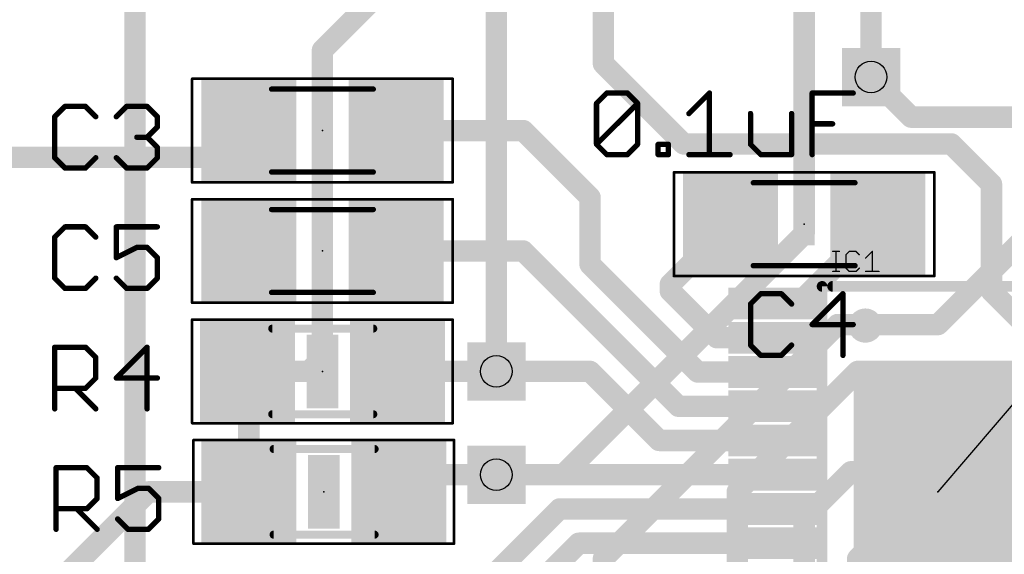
# Model space of a CAD drawing. Extents: x -0.6 to 56.6, y -0.1 to 45.4.
# Tile 5 of 11: x 9.2 to 27.9, y 22.2 to 32.3. Entities that reach past the tile are written whole.
import ezdxf

# ---------------------------------------------------------------- set-up
doc = ezdxf.new("R2010")
doc.units = 0
for name, color, linetype in [('1', 14, 'CONTINUOUS'), ('16', 174, 'CONTINUOUS'), ('18', 94, 'CONTINUOUS'), ('19', 54, 'CONTINUOUS'), ('21', 250, 'CONTINUOUS'), ('23', 178, 'CONTINUOUS'), ('25', 250, 'CONTINUOUS'), ('27', 250, 'CONTINUOUS'), ('29', 250, 'CONTINUOUS'), ('31', 250, 'CONTINUOUS'), ('35', 250, 'CONTINUOUS'), ('39', 14, 'CONTINUOUS'), ('44', 250, 'CONTINUOUS'), ('51', 250, 'CONTINUOUS')]:
    doc.layers.add(name, color=color, linetype=linetype)

# ---------------------------------------------------------------- blocks, each defined once
blk = doc.blocks.new('RECT')
blk.add_solid([(-0.5, -0.5), (0.5, -0.5), (-0.5, 0.5), (0.5, 0.5)])
blk = doc.blocks.new('SQUAREV')
blk.add_solid([(-0.5, -0.5), (0.5, -0.5), (-0.5, 0.5), (0.5, 0.5)])
blk = doc.blocks.new('ROUNDV')
at = {"const_width": 0.5}
blk.add_lwpolyline([(0, -0.25, 1), (0, 0.25, 1), (0, -0.25)], format="xyb", dxfattribs=at)

msp = doc.modelspace()

# ---------------------------------------------------------------- linework, layer by layer
at = {"layer": '1', "const_width": 0.4064}
for points in [[(16.504, 33.268), (14.986, 31.75)], [(20.32, 33.268), (20.32, 31.496)], [(25.4, 31.242), (25.4, 33.268)], [(14.986, 31.75), (14.986, 25.908)], [(20.32, 31.496), (21.844, 29.972)], [(13.335, 29.718), (13.586, 30.226)], [(18.796, 30.226), (16.386, 30.226)], [(20.066, 28.956), (18.796, 30.226)], [(21.844, 29.972), (26.924, 29.972)], [(26.924, 29.972), (27.686, 29.21)], [(13.335, 29.718), (8.382, 29.718)], [(27.686, 27.178), (27.686, 29.21)], [(20.066, 27.686), (20.066, 28.956)], [(21.59, 27.308), (22.73, 28.448)], [(24.025, 26.943), (25.53, 28.448)], [(18.796, 27.94), (16.386, 27.94)], [(21.743, 24.993), (18.796, 27.94)], [(22.109, 25.643), (20.066, 27.686)], [(21.59, 27.178), (21.59, 27.308)], [(22.475, 26.293), (21.59, 27.178)], [(28.571, 26.293), (27.686, 27.178)], [(23.62, 26.943), (24.025, 26.943)], [(23.62, 26.293), (22.475, 26.293)], [(14.986, 25.908), (14.732, 25.654)], [(13.5894, 25.6286), (13.564, 25.654)], [(14.732, 25.654), (13.564, 25.654)], [(13.5894, 23.368), (13.5894, 25.6286)], [(18.288, 25.654), (16.408, 25.654)], [(20.066, 25.654), (18.288, 25.654)], [(21.377, 24.343), (20.066, 25.654)], [(23.62, 25.643), (22.109, 25.643)], [(23.62, 24.993), (21.743, 24.993)], [(23.62, 24.343), (21.377, 24.343)], [(16.7584, 23.693), (16.4334, 23.368)], [(18.288, 23.693), (16.7584, 23.693)], [(23.62, 23.693), (18.288, 23.693)], [(11.684, 23.368), (9.507, 21.191)], [(13.5894, 23.368), (11.684, 23.368)], [(19.487, 23.043), (18.034, 21.59)], [(23.62, 23.043), (19.487, 23.043)], [(19.853, 22.393), (18.288, 20.828)], [(23.62, 22.393), (19.853, 22.393)]]:
    msp.add_lwpolyline(points, dxfattribs=at)
at = {"layer": '1', "const_width": 0.2032}
for points in [[(15.0876, 31.75, 1), (14.8844, 31.75)], [(14.9142, 31.8218, 1), (15.0578, 31.6782)], [(20.2184, 31.496, 1), (20.4216, 31.496)], [(20.3918, 31.5678, 1), (20.2482, 31.4242)], [(25.2984, 31.242, 1), (25.5016, 31.242)], [(13.6771, 30.181, 1), (13.4949, 30.271)], [(16.386, 30.3276, 1), (16.386, 30.1244)], [(18.8678, 30.2978, 1), (18.7242, 30.1542)], [(18.796, 30.1244, 1), (18.796, 30.3276)], [(21.844, 30.0736, 1), (21.844, 29.8704)], [(21.7722, 29.9002, 1), (21.9158, 30.0438)], [(26.9958, 30.0438, 1), (26.8522, 29.9002)], [(26.924, 29.8704, 1), (26.924, 30.0736)], [(13.335, 29.6164, 1), (13.335, 29.8196)], [(13.2439, 29.763, 1), (13.4261, 29.673)], [(27.7876, 29.21, 1), (27.5844, 29.21)], [(27.6142, 29.1382, 1), (27.7578, 29.2818)], [(20.1676, 28.956, 1), (19.9644, 28.956)], [(19.9942, 28.8842, 1), (20.1378, 29.0278)], [(22.8018, 28.3762, 1), (22.6582, 28.5198)], [(25.6018, 28.3762, 1), (25.4582, 28.5198)], [(16.386, 28.0416, 1), (16.386, 27.8384)], [(18.8678, 28.0118, 1), (18.7242, 27.8682)], [(18.796, 27.8384, 1), (18.796, 28.0416)], [(20.1378, 27.7578, 1), (19.9942, 27.6142)], [(19.9644, 27.686, 1), (20.1676, 27.686)], [(21.6916, 27.308, 1), (21.4884, 27.308)], [(21.5182, 27.3798, 1), (21.6618, 27.2362)], [(21.6618, 27.2498, 1), (21.5182, 27.1062)], [(27.7578, 27.2498, 1), (27.6142, 27.1062)], [(21.4884, 27.178, 1), (21.6916, 27.178)], [(23.62, 27.0446, 1), (23.62, 26.8414)], [(23.9532, 27.0148, 1), (24.0968, 26.8712)], [(24.025, 26.8414, 1), (24.025, 27.0446)], [(27.5844, 27.178, 1), (27.7876, 27.178)], [(22.475, 26.3946, 1), (22.475, 26.1914)], [(22.4032, 26.2212, 1), (22.5468, 26.3648)], [(23.62, 26.1914, 1), (23.62, 26.3946)], [(14.8844, 25.908, 1), (15.0876, 25.908)], [(15.0578, 25.8362, 1), (14.9142, 25.9798)], [(13.564, 25.7556, 1), (13.564, 25.5524)], [(13.6358, 25.7258, 1), (13.4922, 25.5822)], [(13.691, 25.6286, 1), (13.4878, 25.6286)], [(13.5176, 25.5568, 1), (13.6612, 25.7004)], [(14.6602, 25.7258, 1), (14.8038, 25.5822)], [(14.732, 25.5524, 1), (14.732, 25.7556)], [(16.408, 25.7556, 1), (16.408, 25.5524)], [(18.288, 25.7556, 1), (18.288, 25.5524)], [(18.288, 25.5524, 1), (18.288, 25.7556)], [(20.1378, 25.7258, 1), (19.9942, 25.5822)], [(20.066, 25.5524, 1), (20.066, 25.7556)], [(22.109, 25.7446, 1), (22.109, 25.5414)], [(22.0372, 25.5712, 1), (22.1808, 25.7148)], [(23.62, 25.5414, 1), (23.62, 25.7446)], [(21.743, 25.0946, 1), (21.743, 24.8914)], [(21.6712, 24.9212, 1), (21.8148, 25.0648)], [(23.62, 24.8914, 1), (23.62, 25.0946)], [(21.377, 24.4446, 1), (21.377, 24.2414)], [(21.3052, 24.2712, 1), (21.4488, 24.4148)], [(23.62, 24.2414, 1), (23.62, 24.4446)], [(16.7584, 23.7946, 1), (16.7584, 23.5914)], [(16.8302, 23.6212, 1), (16.6866, 23.7648)], [(18.288, 23.7946, 1), (18.288, 23.5914)], [(18.288, 23.5914, 1), (18.288, 23.7946)], [(23.62, 23.5914, 1), (23.62, 23.7946)], [(11.684, 23.4696, 1), (11.684, 23.2664)], [(11.7558, 23.2962, 1), (11.6122, 23.4398)], [(13.5894, 23.2664, 1), (13.5894, 23.4696)], [(13.4878, 23.368, 1), (13.691, 23.368)], [(16.3616, 23.4398, 1), (16.5052, 23.2962)], [(19.487, 23.1446, 1), (19.487, 22.9414)], [(19.5588, 22.9712, 1), (19.4152, 23.1148)], [(23.62, 22.9414, 1), (23.62, 23.1446)], [(19.853, 22.4946, 1), (19.853, 22.2914)], [(19.9248, 22.3212, 1), (19.7812, 22.4648)], [(23.62, 22.2914, 1), (23.62, 22.4946)]]:
    msp.add_lwpolyline(points, format="xyb", dxfattribs=at)
at = {"layer": '16', "const_width": 0.4064}
for points in [[(24.13, 42.164), (24.13, 28.265)], [(18.288, 25.654), (18.288, 35.306)], [(11.43, 19.05), (11.43, 32.766)], [(26.162, 30.48), (25.4, 31.242)], [(30.988, 30.48), (26.162, 30.48)], [(26.67, 26.543), (29.21, 29.083)], [(24.13, 28.265), (19.558, 23.693)], [(20.32, 22.098), (24.765, 26.543)], [(24.765, 26.543), (26.67, 26.543)], [(25.146, 25.654), (22.86, 23.368)], [(31.75, 25.654), (25.146, 25.654)], [(25.019, 23.749), (24.13, 22.86)], [(36.83, 23.749), (25.019, 23.749)], [(19.558, 23.693), (18.288, 23.693)], [(22.86, 23.368), (22.86, 11.447)], [(24.13, 22.86), (24.13, 16.764)], [(25.146, 22.098), (25.908, 22.86)], [(25.908, 22.86), (33.627, 22.869)], [(20.32, 20.193), (20.32, 22.098)], [(25.146, 15.748), (25.146, 22.098)]]:
    msp.add_lwpolyline(points, dxfattribs=at)
at = {"layer": '16', "const_width": 0.2032}
for points in [[(25.4718, 31.3138, 1), (25.3282, 31.1702)], [(26.162, 30.5816, 1), (26.162, 30.3784)], [(26.0902, 30.4082, 1), (26.2338, 30.5518)], [(24.2018, 28.1932, 1), (24.0582, 28.3368)], [(24.0284, 28.265, 1), (24.2316, 28.265)], [(24.765, 26.6446, 1), (24.765, 26.4414)], [(24.8368, 26.4712, 1), (24.6932, 26.6148)], [(26.67, 26.4414, 1), (26.67, 26.6446)], [(26.5982, 26.6148, 1), (26.7418, 26.4712)], [(25.146, 25.7556, 1), (25.146, 25.5524)], [(25.2178, 25.5822, 1), (25.0742, 25.7258)], [(18.1864, 25.654, 1), (18.3896, 25.654)], [(25.019, 23.8506, 1), (25.019, 23.6474)], [(25.0908, 23.6772, 1), (24.9472, 23.8208)], [(18.288, 23.7946, 1), (18.288, 23.5914)], [(19.4862, 23.7648, 1), (19.6298, 23.6212)], [(19.558, 23.5914, 1), (19.558, 23.7946)], [(22.9616, 23.368, 1), (22.7584, 23.368)], [(22.7882, 23.4398, 1), (22.9318, 23.2962)], [(24.2316, 22.86, 1), (24.0284, 22.86)], [(24.0582, 22.9318, 1), (24.2018, 22.7882)], [(25.9079, 22.9616, 1), (25.9081, 22.7584)], [(25.9798, 22.7882, 1), (25.8362, 22.9318)], [(20.4216, 22.098, 1), (20.2184, 22.098)], [(20.2482, 22.1698, 1), (20.3918, 22.0262)], [(25.2476, 22.098, 1), (25.0444, 22.098)], [(25.0742, 22.1698, 1), (25.2178, 22.0262)]]:
    msp.add_lwpolyline(points, format="xyb", dxfattribs=at)
at = {"layer": '19'}
msp.add_line((29.72, 26.943), (26.67, 23.368), dxfattribs=at)
at = {"layer": '21', "const_width": 0.2032}
msp.add_lwpolyline([(24.67, 27.268), (28.67, 27.268)], dxfattribs=at)
at = {"layer": '21'}
for points, const_width in [([(24.67, 27.3188, 1), (24.67, 27.2172)], 0.1016), ([(25.292, 26.3009, 1), (25.292, 26.7471, 1), (25.292, 26.3009)], 0.2032)]:
    msp.add_lwpolyline(points, format="xyb", dxfattribs=dict(at, const_width=const_width))
at = {"layer": '23'}
for p in [(14.986, 30.226), (24.13, 28.448), (14.986, 27.94), (14.986, 25.654), (15.0114, 23.368), (26.67, 23.368)]:
    msp.add_point(p, dxfattribs=at)
at = {"layer": '25'}
for points, const_width in [([(10.0989, 30.6842), (9.904, 30.4893)], 0.1016), ([(10.4887, 30.6842), (10.0989, 30.6842)], 0.1016), ([(10.6836, 30.4893), (10.4887, 30.6842)], 0.1016), ([(11.0734, 30.4893), (11.2683, 30.6842)], 0.1016), ([(11.2683, 30.6842), (11.6581, 30.6842)], 0.1016), ([(11.6581, 30.6842), (11.853, 30.4893)], 0.1016), ([(9.904, 30.4893), (9.904, 29.7097)], 0.1016), ([(11.853, 30.4893), (11.853, 30.2944)], 0.1016), ([(11.853, 30.2944), (11.6581, 30.0995)], 0.1016), ([(11.6581, 30.0995), (11.4632, 30.0995)], 0.1016), ([(11.6581, 30.0995), (11.853, 29.9046)], 0.1016), ([(11.853, 29.9046), (11.853, 29.7097)], 0.1016), ([(9.904, 29.7097), (10.0989, 29.5148)], 0.1016), ([(10.4887, 29.5148), (10.6836, 29.7097)], 0.1016), ([(11.2683, 29.5148), (11.0734, 29.7097)], 0.1016), ([(11.853, 29.7097), (11.6581, 29.5148)], 0.1016), ([(10.0989, 29.5148), (10.4887, 29.5148)], 0.1016), ([(11.6581, 29.5148), (11.2683, 29.5148)], 0.1016), ([(10.0989, 28.3982), (9.904, 28.2033)], 0.1016), ([(10.4887, 28.3982), (10.0989, 28.3982)], 0.1016), ([(10.6836, 28.2033), (10.4887, 28.3982)], 0.1016), ([(11.853, 28.3982), (11.0734, 28.3982)], 0.1016), ([(11.0734, 28.3982), (11.0734, 27.8135)], 0.1016), ([(9.904, 28.2033), (9.904, 27.4237)], 0.1016), ([(11.0734, 27.8135), (11.4632, 28.0084)], 0.1016), ([(11.4632, 28.0084), (11.6581, 28.0084)], 0.1016), ([(11.6581, 28.0084), (11.853, 27.8135)], 0.1016), ([(11.853, 27.8135), (11.853, 27.4237)], 0.1016), ([(24.6727, 27.932), (24.7998, 27.932)], 0.0254), ([(24.7363, 27.5507), (24.7363, 27.932)], 0.0254), ([(24.9857, 27.932), (24.9222, 27.8685)], 0.0254), ([(24.9222, 27.8685), (24.9222, 27.6143)], 0.0254), ([(25.1128, 27.932), (24.9857, 27.932)], 0.0254), ([(25.1764, 27.8685), (25.1128, 27.932)], 0.0254), ([(25.2964, 27.8049), (25.4235, 27.932)], 0.0254), ([(25.4235, 27.932), (25.4235, 27.5507)], 0.0254), ([(9.904, 27.4237), (10.0989, 27.2288)], 0.1016), ([(10.4887, 27.2288), (10.6836, 27.4237)], 0.1016), ([(11.2683, 27.2288), (11.0734, 27.4237)], 0.1016), ([(11.853, 27.4237), (11.6581, 27.2288)], 0.1016), ([(24.6727, 27.5507), (24.7998, 27.5507)], 0.0254), ([(24.9222, 27.6143), (24.9857, 27.5507)], 0.0254), ([(24.9857, 27.5507), (25.1128, 27.5507)], 0.0254), ([(25.1128, 27.5507), (25.1764, 27.6143)], 0.0254), ([(25.2964, 27.5507), (25.5506, 27.5507)], 0.0254), ([(10.0989, 27.2288), (10.4887, 27.2288)], 0.1016), ([(11.6581, 27.2288), (11.2683, 27.2288)], 0.1016), ([(23.3069, 27.1282), (23.112, 26.9333)], 0.1016), ([(23.6967, 27.1282), (23.3069, 27.1282)], 0.1016), ([(23.8916, 26.9333), (23.6967, 27.1282)], 0.1016), ([(24.8661, 27.1282), (24.2814, 26.5435)], 0.1016), ([(24.8661, 25.9588), (24.8661, 27.1282)], 0.1016), ([(23.112, 26.9333), (23.112, 26.1537)], 0.1016), ([(24.2814, 26.5435), (25.061, 26.5435)], 0.1016), ([(23.112, 26.1537), (23.3069, 25.9588)], 0.1016), ([(23.6967, 25.9588), (23.8916, 26.1537)], 0.1016), ([(9.904, 24.9428), (9.904, 26.1122)], 0.1016), ([(9.904, 26.1122), (10.4887, 26.1122)], 0.1016), ([(10.4887, 26.1122), (10.6836, 25.9173)], 0.1016), ([(11.6581, 26.1122), (11.0734, 25.5275)], 0.1016), ([(11.6581, 24.9428), (11.6581, 26.1122)], 0.1016), ([(23.3069, 25.9588), (23.6967, 25.9588)], 0.1016), ([(10.6836, 25.9173), (10.6836, 25.5275)], 0.1016), ([(10.6836, 25.5275), (10.4887, 25.3326)], 0.1016), ([(11.0734, 25.5275), (11.853, 25.5275)], 0.1016), ([(10.4887, 25.3326), (9.904, 25.3326)], 0.1016), ([(10.2938, 25.3326), (10.6836, 24.9428)], 0.1016), ([(9.9294, 22.6568), (9.9294, 23.8262)], 0.1016), ([(9.9294, 23.8262), (10.5141, 23.8262)], 0.1016), ([(10.5141, 23.8262), (10.709, 23.6313)], 0.1016), ([(11.8784, 23.8262), (11.0988, 23.8262)], 0.1016), ([(11.0988, 23.8262), (11.0988, 23.2415)], 0.1016), ([(10.709, 23.6313), (10.709, 23.2415)], 0.1016), ([(11.0988, 23.2415), (11.4886, 23.4364)], 0.1016), ([(11.4886, 23.4364), (11.6835, 23.4364)], 0.1016), ([(11.6835, 23.4364), (11.8784, 23.2415)], 0.1016), ([(10.709, 23.2415), (10.5141, 23.0466)], 0.1016), ([(11.8784, 23.2415), (11.8784, 22.8517)], 0.1016), ([(10.5141, 23.0466), (9.9294, 23.0466)], 0.1016), ([(10.3192, 23.0466), (10.709, 22.6568)], 0.1016), ([(11.2937, 22.6568), (11.0988, 22.8517)], 0.1016), ([(11.8784, 22.8517), (11.6835, 22.6568)], 0.1016), ([(11.6835, 22.6568), (11.2937, 22.6568)], 0.1016)]:
    msp.add_lwpolyline(points, dxfattribs=dict(at, const_width=const_width))
for points, const_width in [([(10.0989, 30.7096, 1), (10.0989, 30.6588)], 0.0508), ([(10.1169, 30.6662, 1), (10.0809, 30.7022)], 0.0508), ([(10.5067, 30.7022, 1), (10.4707, 30.6662)], 0.0508), ([(10.4887, 30.6588, 1), (10.4887, 30.7096)], 0.0508), ([(11.2683, 30.7096, 1), (11.2683, 30.6588)], 0.0508), ([(11.2863, 30.6662, 1), (11.2503, 30.7022)], 0.0508), ([(11.6761, 30.7022, 1), (11.6401, 30.6662)], 0.0508), ([(11.6581, 30.6588, 1), (11.6581, 30.7096)], 0.0508), ([(9.886, 30.5073, 1), (9.922, 30.4713)], 0.0508), ([(9.9294, 30.4893, 1), (9.8786, 30.4893)], 0.0508), ([(10.6656, 30.4713, 1), (10.7016, 30.5073)], 0.0508), ([(11.0554, 30.5073, 1), (11.0914, 30.4713)], 0.0508), ([(11.8784, 30.4893, 1), (11.8276, 30.4893)], 0.0508), ([(11.835, 30.4713, 1), (11.871, 30.5073)], 0.0508), ([(11.8276, 30.2944, 1), (11.8784, 30.2944)], 0.0508), ([(11.871, 30.2764, 1), (11.835, 30.3124)], 0.0508), ([(11.4632, 30.1249, 1), (11.4632, 30.0741)], 0.0508), ([(11.6761, 30.1175, 1), (11.6401, 30.0815)], 0.0508), ([(11.6401, 30.1175, 1), (11.6761, 30.0815)], 0.0508), ([(11.6581, 30.0741, 1), (11.6581, 30.1249)], 0.0508), ([(11.8784, 29.9046, 1), (11.8276, 29.9046)], 0.0508), ([(11.835, 29.8866, 1), (11.871, 29.9226)], 0.0508), ([(9.922, 29.7277, 1), (9.886, 29.6917)], 0.0508), ([(9.8786, 29.7097, 1), (9.9294, 29.7097)], 0.0508), ([(10.7016, 29.6917, 1), (10.6656, 29.7277)], 0.0508), ([(11.0914, 29.7277, 1), (11.0554, 29.6917)], 0.0508), ([(11.8276, 29.7097, 1), (11.8784, 29.7097)], 0.0508), ([(11.871, 29.6917, 1), (11.835, 29.7277)], 0.0508), ([(10.0989, 29.5402, 1), (10.0989, 29.4894)], 0.0508), ([(10.0809, 29.4968, 1), (10.1169, 29.5328)], 0.0508), ([(10.4707, 29.5328, 1), (10.5067, 29.4968)], 0.0508), ([(10.4887, 29.4894, 1), (10.4887, 29.5402)], 0.0508), ([(11.2683, 29.5402, 1), (11.2683, 29.4894)], 0.0508), ([(11.2503, 29.4968, 1), (11.2863, 29.5328)], 0.0508), ([(11.6401, 29.5328, 1), (11.6761, 29.4968)], 0.0508), ([(11.6581, 29.4894, 1), (11.6581, 29.5402)], 0.0508), ([(10.0989, 28.4236, 1), (10.0989, 28.3728)], 0.0508), ([(10.1169, 28.3802, 1), (10.0809, 28.4162)], 0.0508), ([(10.5067, 28.4162, 1), (10.4707, 28.3802)], 0.0508), ([(10.4887, 28.3728, 1), (10.4887, 28.4236)], 0.0508), ([(11.0734, 28.4236, 1), (11.0734, 28.3728)], 0.0508), ([(11.0988, 28.3982, 1), (11.048, 28.3982)], 0.0508), ([(11.853, 28.3728, 1), (11.853, 28.4236)], 0.0508), ([(9.886, 28.2213, 1), (9.922, 28.1853)], 0.0508), ([(9.9294, 28.2033, 1), (9.8786, 28.2033)], 0.0508), ([(10.6656, 28.1853, 1), (10.7016, 28.2213)], 0.0508), ([(11.4632, 28.0338, 1), (11.4632, 27.983)], 0.0508), ([(11.4746, 27.9857, 1), (11.4518, 28.0311)], 0.0508), ([(11.6761, 28.0264, 1), (11.6401, 27.9904)], 0.0508), ([(11.6581, 27.983, 1), (11.6581, 28.0338)], 0.0508), ([(11.062, 27.8362, 1), (11.0848, 27.7908)], 0.0508), ([(11.8784, 27.8135, 1), (11.8276, 27.8135)], 0.0508), ([(11.835, 27.7955, 1), (11.871, 27.8315)], 0.0508), ([(24.6727, 27.9384, 1), (24.6727, 27.9257)], 0.0127), ([(24.7426, 27.932, 1), (24.7299, 27.932)], 0.0127), ([(24.7998, 27.9257, 1), (24.7998, 27.9384)], 0.0127), ([(24.9285, 27.8685, 1), (24.9158, 27.8685)], 0.0127), ([(24.9177, 27.873, 1), (24.9267, 27.864)], 0.0127), ([(24.9857, 27.9384, 1), (24.9857, 27.9257)], 0.0127), ([(24.9902, 27.9275, 1), (24.9812, 27.9365)], 0.0127), ([(25.1173, 27.9365, 1), (25.1083, 27.9275)], 0.0127), ([(25.1128, 27.9257, 1), (25.1128, 27.9384)], 0.0127), ([(25.1719, 27.864, 1), (25.1809, 27.873)], 0.0127), ([(25.4298, 27.932, 1), (25.4171, 27.932)], 0.0127), ([(25.428, 27.9275, 1), (25.419, 27.9365)], 0.0127), ([(11.048, 27.8135, 1), (11.0988, 27.8135)], 0.0508), ([(25.2919, 27.8094, 1), (25.3009, 27.8004)], 0.0127), ([(9.922, 27.4417, 1), (9.886, 27.4057)], 0.0508), ([(10.7016, 27.4057, 1), (10.6656, 27.4417)], 0.0508), ([(11.0914, 27.4417, 1), (11.0554, 27.4057)], 0.0508), ([(11.871, 27.4057, 1), (11.835, 27.4417)], 0.0508), ([(24.6727, 27.5571, 1), (24.6727, 27.5444)], 0.0127), ([(24.7299, 27.5507, 1), (24.7426, 27.5507)], 0.0127), ([(24.7998, 27.5444, 1), (24.7998, 27.5571)], 0.0127), ([(24.9267, 27.6187, 1), (24.9177, 27.6098)], 0.0127), ([(24.9158, 27.6143, 1), (24.9285, 27.6143)], 0.0127), ([(24.9857, 27.5571, 1), (24.9857, 27.5444)], 0.0127), ([(24.9812, 27.5462, 1), (24.9902, 27.5552)], 0.0127), ([(25.1083, 27.5552, 1), (25.1173, 27.5462)], 0.0127), ([(25.1128, 27.5444, 1), (25.1128, 27.5571)], 0.0127), ([(25.1809, 27.6098, 1), (25.1719, 27.6187)], 0.0127), ([(25.2964, 27.5571, 1), (25.2964, 27.5444)], 0.0127), ([(25.4171, 27.5507, 1), (25.4298, 27.5507)], 0.0127), ([(25.5506, 27.5444, 1), (25.5506, 27.5571)], 0.0127), ([(9.8786, 27.4237, 1), (9.9294, 27.4237)], 0.0508), ([(11.8276, 27.4237, 1), (11.8784, 27.4237)], 0.0508), ([(10.0989, 27.2542, 1), (10.0989, 27.2034)], 0.0508), ([(10.0809, 27.2108, 1), (10.1169, 27.2468)], 0.0508), ([(10.4707, 27.2468, 1), (10.5067, 27.2108)], 0.0508), ([(10.4887, 27.2034, 1), (10.4887, 27.2542)], 0.0508), ([(11.2683, 27.2542, 1), (11.2683, 27.2034)], 0.0508), ([(11.2503, 27.2108, 1), (11.2863, 27.2468)], 0.0508), ([(11.6401, 27.2468, 1), (11.6761, 27.2108)], 0.0508), ([(11.6581, 27.2034, 1), (11.6581, 27.2542)], 0.0508), ([(23.3069, 27.1536, 1), (23.3069, 27.1028)], 0.0508), ([(23.3249, 27.1102, 1), (23.2889, 27.1462)], 0.0508), ([(23.7147, 27.1462, 1), (23.6787, 27.1102)], 0.0508), ([(23.6967, 27.1028, 1), (23.6967, 27.1536)], 0.0508), ([(24.8915, 27.1282, 1), (24.8407, 27.1282)], 0.0508), ([(24.8841, 27.1102, 1), (24.8481, 27.1462)], 0.0508), ([(23.094, 26.9513, 1), (23.13, 26.9153)], 0.0508), ([(23.1374, 26.9333, 1), (23.0866, 26.9333)], 0.0508), ([(23.8736, 26.9153, 1), (23.9096, 26.9513)], 0.0508), ([(24.2634, 26.5615, 1), (24.2994, 26.5255)], 0.0508), ([(24.2814, 26.5689, 1), (24.2814, 26.5181)], 0.0508), ([(25.061, 26.5181, 1), (25.061, 26.5689)], 0.0508), ([(23.13, 26.1717, 1), (23.094, 26.1357)], 0.0508), ([(23.0866, 26.1537, 1), (23.1374, 26.1537)], 0.0508), ([(23.9096, 26.1357, 1), (23.8736, 26.1717)], 0.0508), ([(9.9294, 26.1122, 1), (9.8786, 26.1122)], 0.0508), ([(9.904, 26.1376, 1), (9.904, 26.0868)], 0.0508), ([(10.5067, 26.1302, 1), (10.4707, 26.0942)], 0.0508), ([(10.4887, 26.0868, 1), (10.4887, 26.1376)], 0.0508), ([(11.6835, 26.1122, 1), (11.6327, 26.1122)], 0.0508), ([(11.6761, 26.0942, 1), (11.6401, 26.1302)], 0.0508), ([(23.3069, 25.9842, 1), (23.3069, 25.9334)], 0.0508), ([(23.2889, 25.9408, 1), (23.3249, 25.9768)], 0.0508), ([(23.6787, 25.9768, 1), (23.7147, 25.9408)], 0.0508), ([(23.6967, 25.9334, 1), (23.6967, 25.9842)], 0.0508), ([(24.8407, 25.9588, 1), (24.8915, 25.9588)], 0.0508), ([(10.709, 25.9173, 1), (10.6582, 25.9173)], 0.0508), ([(10.6656, 25.8993, 1), (10.7016, 25.9353)], 0.0508), ([(10.6582, 25.5275, 1), (10.709, 25.5275)], 0.0508), ([(10.7016, 25.5095, 1), (10.6656, 25.5455)], 0.0508), ([(11.0554, 25.5455, 1), (11.0914, 25.5095)], 0.0508), ([(11.0734, 25.5529, 1), (11.0734, 25.5021)], 0.0508), ([(11.853, 25.5021, 1), (11.853, 25.5529)], 0.0508), ([(9.904, 25.358, 1), (9.904, 25.3072)], 0.0508), ([(10.3118, 25.3506, 1), (10.2758, 25.3146)], 0.0508), ([(10.4707, 25.3506, 1), (10.5067, 25.3146)], 0.0508), ([(10.4887, 25.3072, 1), (10.4887, 25.358)], 0.0508), ([(9.8786, 24.9428, 1), (9.9294, 24.9428)], 0.0508), ([(10.6656, 24.9248, 1), (10.7016, 24.9608)], 0.0508), ([(11.6327, 24.9428, 1), (11.6835, 24.9428)], 0.0508), ([(9.9548, 23.8262, 1), (9.904, 23.8262)], 0.0508), ([(9.9294, 23.8516, 1), (9.9294, 23.8008)], 0.0508), ([(10.5321, 23.8442, 1), (10.4961, 23.8082)], 0.0508), ([(10.5141, 23.8008, 1), (10.5141, 23.8516)], 0.0508), ([(11.0988, 23.8516, 1), (11.0988, 23.8008)], 0.0508), ([(11.1242, 23.8262, 1), (11.0734, 23.8262)], 0.0508), ([(11.8784, 23.8008, 1), (11.8784, 23.8516)], 0.0508), ([(10.7344, 23.6313, 1), (10.6836, 23.6313)], 0.0508), ([(10.691, 23.6133, 1), (10.727, 23.6493)], 0.0508), ([(11.4886, 23.4618, 1), (11.4886, 23.411)], 0.0508), ([(11.5, 23.4137, 1), (11.4772, 23.4591)], 0.0508), ([(11.7015, 23.4544, 1), (11.6655, 23.4184)], 0.0508), ([(11.6835, 23.411, 1), (11.6835, 23.4618)], 0.0508), ([(10.6836, 23.2415, 1), (10.7344, 23.2415)], 0.0508), ([(10.727, 23.2235, 1), (10.691, 23.2595)], 0.0508), ([(11.0874, 23.2642, 1), (11.1102, 23.2188)], 0.0508), ([(11.0734, 23.2415, 1), (11.1242, 23.2415)], 0.0508), ([(11.9038, 23.2415, 1), (11.853, 23.2415)], 0.0508), ([(11.8604, 23.2235, 1), (11.8964, 23.2595)], 0.0508), ([(9.9294, 23.072, 1), (9.9294, 23.0212)], 0.0508), ([(10.3372, 23.0646, 1), (10.3012, 23.0286)], 0.0508), ([(10.4961, 23.0646, 1), (10.5321, 23.0286)], 0.0508), ([(10.5141, 23.0212, 1), (10.5141, 23.072)], 0.0508), ([(11.1168, 22.8697, 1), (11.0808, 22.8337)], 0.0508), ([(11.853, 22.8517, 1), (11.9038, 22.8517)], 0.0508), ([(11.8964, 22.8337, 1), (11.8604, 22.8697)], 0.0508), ([(9.904, 22.6568, 1), (9.9548, 22.6568)], 0.0508), ([(10.691, 22.6388, 1), (10.727, 22.6748)], 0.0508), ([(11.2937, 22.6822, 1), (11.2937, 22.6314)], 0.0508), ([(11.2757, 22.6388, 1), (11.3117, 22.6748)], 0.0508), ([(11.6655, 22.6748, 1), (11.7015, 22.6388)], 0.0508), ([(11.6835, 22.6314, 1), (11.6835, 22.6822)], 0.0508)]:
    msp.add_lwpolyline(points, format="xyb", dxfattribs=dict(at, const_width=const_width))
at = {"layer": '27', "const_width": 0.1016}
for points in [[(20.1885, 30.7433), (20.3834, 30.9382)], [(20.3834, 30.9382), (20.7732, 30.9382)], [(20.7732, 30.9382), (20.9681, 30.7433)], [(21.9426, 30.5484), (22.3324, 30.9382)], [(22.3324, 30.9382), (22.3324, 29.7688)], [(24.2814, 29.7688), (24.2814, 30.9382)], [(24.2814, 30.9382), (25.061, 30.9382)], [(20.1885, 29.9637), (20.1885, 30.7433)], [(20.1885, 29.9637), (20.9681, 30.7433)], [(20.9681, 30.7433), (20.9681, 29.9637)], [(23.112, 30.5484), (23.112, 29.9637)], [(23.8916, 29.7688), (23.8916, 30.5484)], [(24.2814, 30.3535), (24.6712, 30.3535)], [(20.3834, 29.7688), (20.1885, 29.9637)], [(20.9681, 29.9637), (20.7732, 29.7688)], [(21.3579, 29.7688), (21.3579, 29.9637)], [(21.3579, 29.9637), (21.5528, 29.9637)], [(21.5528, 29.9637), (21.5528, 29.7688)], [(23.112, 29.9637), (23.3069, 29.7688)], [(20.7732, 29.7688), (20.3834, 29.7688)], [(21.5528, 29.7688), (21.3579, 29.7688)], [(21.9426, 29.7688), (22.7222, 29.7688)], [(23.3069, 29.7688), (23.8916, 29.7688)]]:
    msp.add_lwpolyline(points, dxfattribs=at)
at = {"layer": '27', "const_width": 0.0508}
for points in [[(20.3834, 30.9636, 1), (20.3834, 30.9128)], [(20.4014, 30.9202, 1), (20.3654, 30.9562)], [(20.7912, 30.9562, 1), (20.7552, 30.9202)], [(20.7732, 30.9128, 1), (20.7732, 30.9636)], [(22.3578, 30.9382, 1), (22.307, 30.9382)], [(22.3504, 30.9202, 1), (22.3144, 30.9562)], [(24.3068, 30.9382, 1), (24.256, 30.9382)], [(24.2814, 30.9636, 1), (24.2814, 30.9128)], [(25.061, 30.9128, 1), (25.061, 30.9636)], [(20.1705, 30.7613, 1), (20.2065, 30.7253)], [(20.2139, 30.7433, 1), (20.1631, 30.7433)], [(20.9935, 30.7433, 1), (20.9427, 30.7433)], [(20.9861, 30.7253, 1), (20.9501, 30.7613)], [(20.9501, 30.7253, 1), (20.9861, 30.7613)], [(21.9246, 30.5664, 1), (21.9606, 30.5304)], [(23.1374, 30.5484, 1), (23.0866, 30.5484)], [(23.917, 30.5484, 1), (23.8662, 30.5484)], [(24.2814, 30.3789, 1), (24.2814, 30.3281)], [(24.6712, 30.3281, 1), (24.6712, 30.3789)], [(20.2065, 29.9817, 1), (20.1705, 29.9457)], [(20.1705, 29.9817, 1), (20.2065, 29.9457)], [(20.1631, 29.9637, 1), (20.2139, 29.9637)], [(20.9427, 29.9637, 1), (20.9935, 29.9637)], [(20.9861, 29.9457, 1), (20.9501, 29.9817)], [(21.3833, 29.9637, 1), (21.3325, 29.9637)], [(21.3579, 29.9891, 1), (21.3579, 29.9383)], [(21.5782, 29.9637, 1), (21.5274, 29.9637)], [(21.5528, 29.9383, 1), (21.5528, 29.9891)], [(23.13, 29.9817, 1), (23.094, 29.9457)], [(23.0866, 29.9637, 1), (23.1374, 29.9637)], [(20.3834, 29.7942, 1), (20.3834, 29.7434)], [(20.3654, 29.7508, 1), (20.4014, 29.7868)], [(20.7552, 29.7868, 1), (20.7912, 29.7508)], [(20.7732, 29.7434, 1), (20.7732, 29.7942)], [(21.3579, 29.7942, 1), (21.3579, 29.7434)], [(21.3325, 29.7688, 1), (21.3833, 29.7688)], [(21.5274, 29.7688, 1), (21.5782, 29.7688)], [(21.5528, 29.7434, 1), (21.5528, 29.7942)], [(21.9426, 29.7942, 1), (21.9426, 29.7434)], [(22.307, 29.7688, 1), (22.3578, 29.7688)], [(22.7222, 29.7434, 1), (22.7222, 29.7942)], [(23.3069, 29.7942, 1), (23.3069, 29.7434)], [(23.2889, 29.7508, 1), (23.3249, 29.7868)], [(23.8662, 29.7688, 1), (23.917, 29.7688)], [(23.8916, 29.7434, 1), (23.8916, 29.7942)], [(24.256, 29.7688, 1), (24.3068, 29.7688)]]:
    msp.add_lwpolyline(points, format="xyb", dxfattribs=at)
at = {"layer": '39', "const_width": 0.0508}
for points in [[(12.513, 31.209), (17.459, 31.209)], [(12.513, 29.243), (12.513, 31.209)], [(17.459, 31.209), (17.459, 29.243)], [(21.657, 29.431), (26.603, 29.431)], [(21.657, 27.465), (21.657, 29.431)], [(26.603, 29.431), (26.603, 27.465)], [(17.459, 29.243), (12.513, 29.243)], [(12.513, 28.923), (17.459, 28.923)], [(12.513, 26.957), (12.513, 28.923)], [(17.459, 28.923), (17.459, 26.957)], [(26.603, 27.465), (21.657, 27.465)], [(17.459, 26.957), (12.513, 26.957)], [(12.513, 24.671), (12.513, 26.637)], [(12.513, 26.637), (17.459, 26.637)], [(17.459, 26.637), (17.459, 24.671)], [(17.459, 24.671), (12.513, 24.671)], [(12.5384, 22.385), (12.5384, 24.351)], [(12.5384, 24.351), (17.4844, 24.351)], [(17.4844, 24.351), (17.4844, 22.385)], [(17.4844, 22.385), (12.5384, 22.385)]]:
    msp.add_lwpolyline(points, dxfattribs=at)
at = {"layer": '39', "const_width": 0.0254}
for points in [[(12.513, 31.2217, 1), (12.513, 31.1963)], [(12.5257, 31.209, 1), (12.5003, 31.209)], [(17.4717, 31.209, 1), (17.4463, 31.209)], [(17.459, 31.1963, 1), (17.459, 31.2217)], [(21.657, 29.4437, 1), (21.657, 29.4183)], [(21.6697, 29.431, 1), (21.6443, 29.431)], [(26.6157, 29.431, 1), (26.5903, 29.431)], [(26.603, 29.4183, 1), (26.603, 29.4437)], [(12.513, 29.2557, 1), (12.513, 29.2303)], [(12.5003, 29.243, 1), (12.5257, 29.243)], [(17.4463, 29.243, 1), (17.4717, 29.243)], [(17.459, 29.2303, 1), (17.459, 29.2557)], [(12.513, 28.9357, 1), (12.513, 28.9103)], [(12.5257, 28.923, 1), (12.5003, 28.923)], [(17.4717, 28.923, 1), (17.4463, 28.923)], [(17.459, 28.9103, 1), (17.459, 28.9357)], [(21.657, 27.4777, 1), (21.657, 27.4523)], [(21.6443, 27.465, 1), (21.6697, 27.465)], [(26.5903, 27.465, 1), (26.6157, 27.465)], [(26.603, 27.4523, 1), (26.603, 27.4777)], [(12.513, 26.9697, 1), (12.513, 26.9443)], [(12.5003, 26.957, 1), (12.5257, 26.957)], [(17.4463, 26.957, 1), (17.4717, 26.957)], [(17.459, 26.9443, 1), (17.459, 26.9697)], [(12.5257, 26.637, 1), (12.5003, 26.637)], [(12.513, 26.6497, 1), (12.513, 26.6243)], [(17.4717, 26.637, 1), (17.4463, 26.637)], [(17.459, 26.6243, 1), (17.459, 26.6497)], [(12.513, 24.6837, 1), (12.513, 24.6583)], [(12.5003, 24.671, 1), (12.5257, 24.671)], [(17.4463, 24.671, 1), (17.4717, 24.671)], [(17.459, 24.6583, 1), (17.459, 24.6837)], [(12.5511, 24.351, 1), (12.5257, 24.351)], [(12.5384, 24.3637, 1), (12.5384, 24.3383)], [(17.4971, 24.351, 1), (17.4717, 24.351)], [(17.4844, 24.3383, 1), (17.4844, 24.3637)], [(12.5384, 22.3977, 1), (12.5384, 22.3723)], [(12.5257, 22.385, 1), (12.5511, 22.385)], [(17.4717, 22.385, 1), (17.4971, 22.385)], [(17.4844, 22.3723, 1), (17.4844, 22.3977)]]:
    msp.add_lwpolyline(points, format="xyb", dxfattribs=at)
at = {"layer": '44'}
for centre in [(25.4, 31.242), (18.288, 25.654), (18.288, 23.693)]:
    msp.add_circle(centre, 0.3, dxfattribs=at)
at = {"layer": '51'}
for points, const_width in [([(15.951, 31.013), (14.021, 31.013)], 0.1016), ([(15.951, 29.439), (14.021, 29.439)], 0.1016), ([(25.095, 29.235), (23.165, 29.235)], 0.1016), ([(15.951, 28.727), (14.021, 28.727)], 0.1016), ([(25.095, 27.661), (23.165, 27.661)], 0.1016), ([(24.47, 19.468), (24.47, 27.268)], 0.2032), ([(24.47, 27.268), (28.87, 27.268)], 0.2032), ([(15.951, 27.153), (14.021, 27.153)], 0.1016), ([(14.0335, 26.4668), (15.9512, 26.4668)], 0.1524), ([(14.0335, 24.8412), (15.9512, 24.8412)], 0.1524), ([(14.0589, 24.1808), (15.9766, 24.1808)], 0.1524), ([(14.0589, 22.5552), (15.9766, 22.5552)], 0.1524)]:
    msp.add_lwpolyline(points, dxfattribs=dict(at, const_width=const_width))
for points, const_width in [([(14.021, 31.0384, 1), (14.021, 30.9876)], 0.0508), ([(15.951, 30.9876, 1), (15.951, 31.0384)], 0.0508), ([(14.021, 29.4644, 1), (14.021, 29.4136)], 0.0508), ([(15.951, 29.4136, 1), (15.951, 29.4644)], 0.0508), ([(23.165, 29.2604, 1), (23.165, 29.2096)], 0.0508), ([(25.095, 29.2096, 1), (25.095, 29.2604)], 0.0508), ([(14.021, 28.7524, 1), (14.021, 28.7016)], 0.0508), ([(15.951, 28.7016, 1), (15.951, 28.7524)], 0.0508), ([(23.165, 27.6864, 1), (23.165, 27.6356)], 0.0508), ([(25.095, 27.6356, 1), (25.095, 27.6864)], 0.0508), ([(24.5208, 27.268, 1), (24.4192, 27.268)], 0.1016), ([(24.47, 27.3188, 1), (24.47, 27.2172)], 0.1016), ([(14.021, 27.1784, 1), (14.021, 27.1276)], 0.0508), ([(15.951, 27.1276, 1), (15.951, 27.1784)], 0.0508), ([(14.0335, 26.5049, 1), (14.0335, 26.4287)], 0.0762), ([(15.9512, 26.4287, 1), (15.9512, 26.5049)], 0.0762), ([(14.0335, 24.8793, 1), (14.0335, 24.8031)], 0.0762), ([(15.9512, 24.8031, 1), (15.9512, 24.8793)], 0.0762), ([(14.0589, 24.2189, 1), (14.0589, 24.1427)], 0.0762), ([(15.9766, 24.1427, 1), (15.9766, 24.2189)], 0.0762), ([(14.0589, 22.5933, 1), (14.0589, 22.5171)], 0.0762), ([(15.9766, 22.5171, 1), (15.9766, 22.5933)], 0.0762)]:
    msp.add_lwpolyline(points, format="xyb", dxfattribs=dict(at, const_width=const_width))

# ---------------------------------------------------------------- block references
at = {"layer": '1'}
for p, xscale, yscale, rotation in [((13.586, 30.226), 1.6, 1.8, 180), ((16.386, 30.226), 1.6, 1.8, 180), ((22.73, 28.448), 1.6, 1.8, 180), ((25.53, 28.448), 1.6, 1.8, 180), ((13.586, 27.94), 1.6, 1.8, 180), ((16.386, 27.94), 1.6, 1.8, 180), ((23.62, 26.943), 0.4, 1.65, 270), ((13.564, 25.654), 1.6, 1.803, 180), ((16.408, 25.654), 1.6, 1.803, 180), ((23.62, 26.293), 0.4, 1.65, 270), ((23.62, 25.643), 0.4, 1.65, 270), ((23.62, 24.993), 0.4, 1.65, 270), ((23.62, 24.343), 0.4, 1.65, 270), ((13.5894, 23.368), 1.6, 1.803, 180), ((16.4334, 23.368), 1.6, 1.803, 180), ((23.62, 23.693), 0.4, 1.65, 270), ((23.62, 23.043), 0.4, 1.65, 270), ((23.62, 22.393), 0.4, 1.65, 270)]:
    msp.add_blockref('RECT', p, dxfattribs=dict(at, xscale=xscale, yscale=yscale, rotation=rotation))
at = {"layer": '1', "xscale": 3, "yscale": 4.32}
msp.add_blockref('RECT', (26.67, 23.368), dxfattribs=at)
at = {"layer": '18', "xscale": 1.108, "yscale": 1.108}
for name, p in [('SQUAREV', (25.4, 31.242)), ('ROUNDV', (25.4, 31.242)), ('ROUNDV', (25.4, 31.242)), ('ROUNDV', (25.4, 31.242)), ('ROUNDV', (25.4, 31.242)), ('ROUNDV', (25.4, 31.242)), ('ROUNDV', (25.4, 31.242)), ('ROUNDV', (25.4, 31.242)), ('ROUNDV', (25.4, 31.242)), ('ROUNDV', (25.4, 31.242)), ('ROUNDV', (25.4, 31.242)), ('ROUNDV', (25.4, 31.242)), ('ROUNDV', (25.4, 31.242)), ('ROUNDV', (25.4, 31.242)), ('ROUNDV', (25.4, 31.242)), ('SQUAREV', (25.4, 31.242)), ('SQUAREV', (18.288, 25.654)), ('ROUNDV', (18.288, 25.654)), ('ROUNDV', (18.288, 25.654)), ('ROUNDV', (18.288, 25.654)), ('ROUNDV', (18.288, 25.654)), ('ROUNDV', (18.288, 25.654)), ('ROUNDV', (18.288, 25.654)), ('ROUNDV', (18.288, 25.654)), ('ROUNDV', (18.288, 25.654)), ('ROUNDV', (18.288, 25.654)), ('ROUNDV', (18.288, 25.654)), ('ROUNDV', (18.288, 25.654)), ('ROUNDV', (18.288, 25.654)), ('ROUNDV', (18.288, 25.654)), ('ROUNDV', (18.288, 25.654)), ('SQUAREV', (18.288, 25.654)), ('SQUAREV', (18.288, 23.693)), ('ROUNDV', (18.288, 23.693)), ('ROUNDV', (18.288, 23.693)), ('ROUNDV', (18.288, 23.693)), ('ROUNDV', (18.288, 23.693)), ('ROUNDV', (18.288, 23.693)), ('ROUNDV', (18.288, 23.693)), ('ROUNDV', (18.288, 23.693)), ('ROUNDV', (18.288, 23.693)), ('ROUNDV', (18.288, 23.693)), ('ROUNDV', (18.288, 23.693)), ('ROUNDV', (18.288, 23.693)), ('ROUNDV', (18.288, 23.693)), ('ROUNDV', (18.288, 23.693)), ('ROUNDV', (18.288, 23.693)), ('SQUAREV', (18.288, 23.693))]:
    msp.add_blockref(name, p, dxfattribs=at)
at = {"layer": '29'}
for p, xscale, yscale, rotation in [((13.586, 30.226), 1.8032, 2.0032, 180), ((16.386, 30.226), 1.8032, 2.0032, 180), ((22.73, 28.448), 1.8032, 2.0032, 180), ((25.53, 28.448), 1.8032, 2.0032, 180), ((13.586, 27.94), 1.8032, 2.0032, 180), ((16.386, 27.94), 1.8032, 2.0032, 180), ((23.62, 26.943), 0.6032, 1.8532, 270), ((13.564, 25.654), 1.8032, 2.0062, 180), ((16.408, 25.654), 1.8032, 2.0062, 180), ((23.62, 26.293), 0.6032, 1.8532, 270), ((23.62, 25.643), 0.6032, 1.8532, 270), ((23.62, 24.993), 0.6032, 1.8532, 270), ((23.62, 24.343), 0.6032, 1.8532, 270), ((13.5894, 23.368), 1.8032, 2.0062, 180), ((16.4334, 23.368), 1.8032, 2.0062, 180), ((23.62, 23.693), 0.6032, 1.8532, 270), ((23.62, 23.043), 0.6032, 1.8532, 270), ((23.62, 22.393), 0.6032, 1.8532, 270)]:
    msp.add_blockref('RECT', p, dxfattribs=dict(at, xscale=xscale, yscale=yscale, rotation=rotation))
at = {"layer": '29', "xscale": 3.2032, "yscale": 4.5232}
msp.add_blockref('RECT', (26.67, 23.368), dxfattribs=at)
at = {"layer": '31'}
for p, xscale, yscale, rotation in [((13.586, 30.226), 1.6, 1.8, 180), ((16.386, 30.226), 1.6, 1.8, 180), ((22.73, 28.448), 1.6, 1.8, 180), ((25.53, 28.448), 1.6, 1.8, 180), ((13.586, 27.94), 1.6, 1.8, 180), ((16.386, 27.94), 1.6, 1.8, 180), ((23.62, 26.943), 0.4, 1.65, 270), ((13.564, 25.654), 1.6, 1.803, 180), ((16.408, 25.654), 1.6, 1.803, 180), ((23.62, 26.293), 0.4, 1.65, 270), ((23.62, 25.643), 0.4, 1.65, 270), ((23.62, 24.993), 0.4, 1.65, 270), ((23.62, 24.343), 0.4, 1.65, 270), ((13.5894, 23.368), 1.6, 1.803, 180), ((16.4334, 23.368), 1.6, 1.803, 180), ((23.62, 23.693), 0.4, 1.65, 270), ((23.62, 23.043), 0.4, 1.65, 270), ((23.62, 22.393), 0.4, 1.65, 270)]:
    msp.add_blockref('RECT', p, dxfattribs=dict(at, xscale=xscale, yscale=yscale, rotation=rotation))
at = {"layer": '31', "xscale": 3, "yscale": 4.32}
msp.add_blockref('RECT', (26.67, 23.368), dxfattribs=at)
at = {"layer": '35', "rotation": 180}
for p, xscale, yscale in [((14.986, 30.226), 0.3998, 0.8002), ((24.13, 28.448), 0.3998, 0.8002), ((14.986, 27.94), 0.3998, 0.8002), ((14.986, 25.654), 0.6, 1.4), ((15.0114, 23.368), 0.6, 1.4)]:
    msp.add_blockref('RECT', p, dxfattribs=dict(at, xscale=xscale, yscale=yscale))
at = {"layer": '51', "rotation": 180}
for p, xscale, yscale in [((13.6593, 30.2251), 0.7501, 1.7), ((16.3128, 30.2269), 0.7501, 1.7), ((22.8033, 28.4471), 0.7501, 1.7), ((25.4567, 28.4489), 0.7501, 1.7), ((13.6593, 27.9391), 0.7501, 1.7), ((16.3128, 27.9409), 0.7501, 1.7), ((13.6652, 25.654), 0.7366, 1.7526), ((16.3068, 25.654), 0.7366, 1.7526), ((13.6906, 23.368), 0.7366, 1.7526), ((16.3322, 23.368), 0.7366, 1.7526)]:
    msp.add_blockref('RECT', p, dxfattribs=dict(at, xscale=xscale, yscale=yscale))
at = {"layer": '51', "xscale": 0.25, "rotation": 270}
for p in [(23.97, 26.943), (23.97, 26.293), (23.97, 25.643), (23.97, 24.993), (23.97, 24.343), (23.97, 23.693), (23.97, 23.043), (23.97, 22.393)]:
    msp.add_blockref('RECT', p, dxfattribs=at)

doc.saveas('drawing.dxf')
